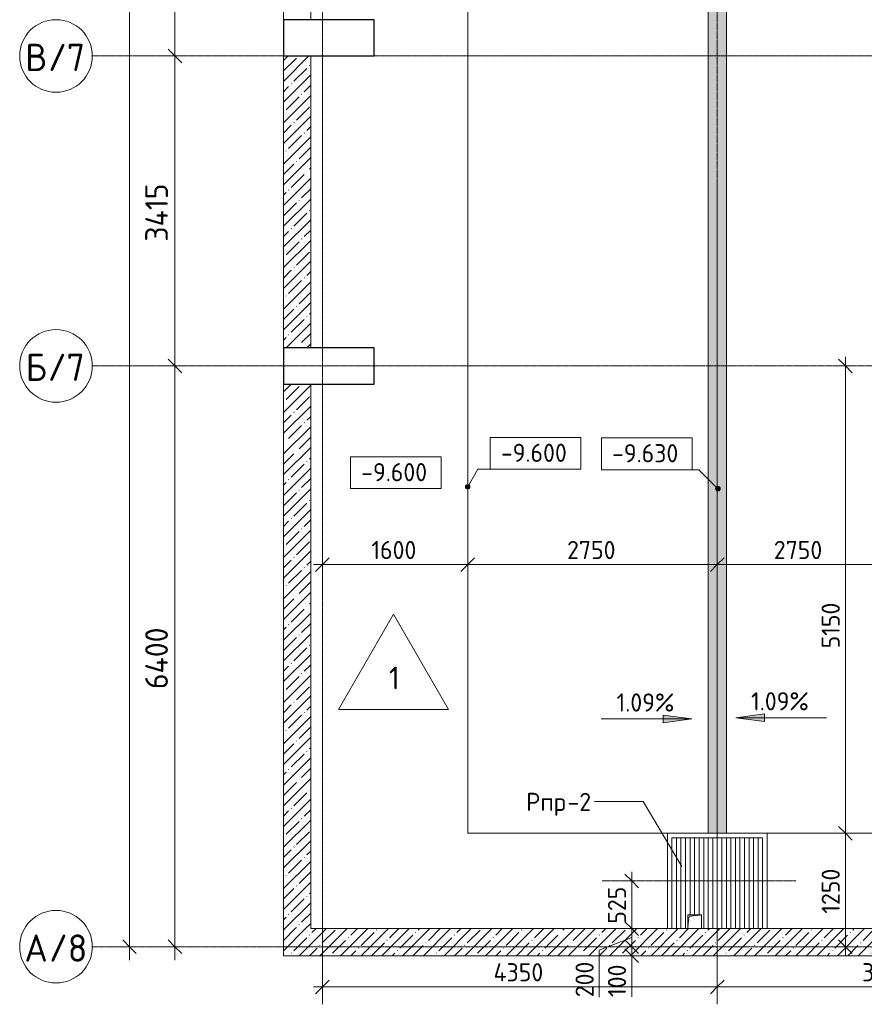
# Model space of a CAD drawing. Header units: millimetres. Extents: x 94064 to 156999, y -10965 to 64097.
# Tile 32 of 40: x 94064 to 103370, y 34565 to 45415. Entities that reach past the tile are written whole.
import ezdxf

# ---------------------------------------------------------------- set-up
doc = ezdxf.new("R2010")
doc.units = ezdxf.units.MM
for name, pattern in [('3_ Штрих_ 1 х 1 мм', [2, 1, -1]), ('4_ Штрихпунктир_ 10 х 2 мм', [14, 10, -2, 0, -2]), ('4_ Штрихпунктир_ 15 х 2 мм', [19, 15, -2, 0, -2])]:
    doc.linetypes.add(name, pattern=pattern)
for name, color, linetype, lineweight in [('A-ANNO-DIMS', 7, 'Continuous', 5), ('A-ANNO-DIMS-100', 7, 'Continuous', 5), ('A-DETL', 7, 'Continuous', 25), ('A-DETL-GENF', 7, 'Continuous', 13), ('A-FLOR', 7, 'Continuous', 13), ('A-FLOR-IDEN', 7, 'Continuous', 5), ('A-WALL', 7, 'Continuous', 13), ('A-WALL-PATT', 7, 'Continuous', 13), ('G-ANNO-DIMS', 7, 'Continuous', 5), ('M-EQPM', 7, 'Continuous', 13), ('M-EQPM-IDEN', 7, 'Continuous', 5), ('S-COLS', 7, 'Continuous', 25), ('S-GRID', 7, 'Continuous', 5), ('S-GRID-IDEN', 7, 'Continuous', 5)]:
    doc.layers.add(name, color=color, linetype=linetype, lineweight=lineweight)
doc.styles.add('GOST Common_1', font='GOST_Common.ttf', dxfattribs={"height": 300})
doc.styles.add('GOST Common_2', font='GOST_Common.ttf', dxfattribs={"height": 200})
doc.styles.add('GOST Common_3', font='GOST_Common.ttf', dxfattribs={"height": 250})
doc.dimstyles.new('2_5_мм', dxfattribs={"dimscale": 304.8, "dimtxt": 251.428749, "dimasz": 0.492126, "dimexe": 0.492126, "dimexo": 0.492126, "dimgap": 0, "dimtad": 1, "dimdec": 5, "dimrnd": 1e-05, "dimdsep": 46, "dimtxsty": 'GOST Common_3', "dimblk1": 'OBLIQUE', "dimblk2": 'OBLIQUE', "dimsah": 1, "dimcen": 0.09, "dimdle": 0.492126, "dimadec": 5, "dimazin": 2, "dimtfac": 1, "dimtdec": 4, "dimtix": 1, "dimtmove": 0, "dimatfit": 3, "dimfxl": 1, "dimtvp": 1, "dimtolj": 1, "dimtzin": 0, "dimarcsym": 2})
doc.dimstyles.new('2_мм', dxfattribs={"dimscale": 304.8, "dimtxt": 201.142999, "dimasz": 0.492126, "dimexe": 0.328084, "dimexo": 0.492126, "dimgap": 0, "dimtad": 1, "dimdec": 0, "dimdsep": 46, "dimtxsty": 'GOST Common_2', "dimblk1": 'OBLIQUE', "dimblk2": 'OBLIQUE', "dimsah": 1, "dimcen": 0.09, "dimdle": 0.328084, "dimadec": 5, "dimazin": 2, "dimtfac": 1, "dimtdec": 4, "dimtix": 1, "dimtmove": 0, "dimatfit": 3, "dimfxl": 1, "dimtvp": 1, "dimtolj": 1, "dimtzin": 0, "dimarcsym": 2})
doc.dimstyles.new('2_мм_1', dxfattribs={"dimscale": 304.8, "dimtxt": 201.142999, "dimasz": 0.492126, "dimexe": 0.328084, "dimexo": 0.492126, "dimgap": 0, "dimtad": 1, "dimdec": 0, "dimdsep": 46, "dimtxsty": 'GOST Common_2', "dimblk1": 'OBLIQUE', "dimblk2": 'OBLIQUE', "dimsah": 1, "dimcen": 0.09, "dimdle": 0.328084, "dimadec": 5, "dimazin": 2, "dimtfac": 1, "dimtdec": 4, "dimtix": 1, "dimtmove": 1, "dimatfit": 3, "dimfxl": 1, "dimtvp": 1, "dimtolj": 1, "dimtzin": 0, "dimarcsym": 2})
pattern_1 = [(45, (0, 0), (-114.04925, 114.04925), []), (45, (114.05, 0), (-114.04925, 114.04925), [201.612, -40.322, 3.353, -36.97])]

# ---------------------------------------------------------------- blocks, each defined once
blk = doc.blocks.new('АР_Приямок - ПР-2_1050х1100-2630290--02_Подвал_МП_часть Г')
at = {"layer": 'M-EQPM', "lineweight": 5}
h = blk.add_hatch(dxfattribs=at)
h.set_pattern_fill('FP_4', color=256, style=0, pattern_type=2)
h.set_pattern_definition([(90, (0, 0), (-50, 3e-15), [])])
h.paths.add_polyline_path([(1050, -525), (1050, 475), (50, 475), (50, -525), (225, -525), (225, -375), (375, -375), (375, -525)])
at = {"layer": 'M-EQPM'}
for p, q in [((0, -525), (0, 525)), ((0, 525), (1100, 525)), ((1100, 525), (1100, -525))]:
    blk.add_line(p, q, dxfattribs=at)
blk = doc.blocks.new('АР_Лоток - 200х100h_ЛВ1-7522188--02_Подвал_МП_часть Г')
at = {"layer": 'M-EQPM', "true_color": 0xdddddd}
blk.add_hatch(color=254, dxfattribs=at).paths.add_polyline_path([(50, 100), (50, -100), (25259, -100), (25259, 100), (792, 100)])
blk = doc.blocks.new('АР_Канал вертикальный прямоугольный - ВК-5405413--02_Подвал_МП_часть Г')
at = {"layer": 'A-DETL-GENF'}
blk.add_hatch(color=256, dxfattribs=at).paths.add_polyline_path([(-75, -75), (-60, 60), (75, 75), (-75, 75)])
at = {"layer": 'A-DETL-GENF', "linetype": '3_ Штрих_ 1 х 1 мм'}
for p, q in [((75, 75), (-75, 75)), ((-75, 75), (-75, -75)), ((75, 75), (-75, 75)), ((-75, 75), (-75, -75)), ((-75, -75), (-60, 60)), ((-75, -75), (-60, 60)), ((-60, 60), (75, 75)), ((-60, 60), (75, 75)), ((75, -75), (75, 75)), ((-75, -75), (75, -75))]:
    blk.add_line(p, q, dxfattribs=at)
at = {"layer": 'M-EQPM'}
for p, q in [((-75, -75), (-75, 75)), ((-75, 75), (75, 75)), ((75, 75), (75, -75)), ((75, -75), (-75, -75))]:
    blk.add_line(p, q, dxfattribs=at)
blk = doc.blocks.new('Ось сетки - 8_0 мм-31302--02_Подвал_МП_часть Г')
at = {"layer": 'S-GRID-IDEN'}
blk.add_circle((0, 0), 4, dxfattribs=at)
blk = doc.blocks.new('DIMBLOCK17--02_Подвал_МП_часть Г')
at = {"layer": 'A-ANNO-DIMS-100'}
for p, q in [((97400, 39366), (97400, 39510)), ((99000, 39366), (99000, 39510)), ((97300, 39410), (99000, 39410)), ((97400, 39410), (97400, 39366)), ((99000, 39410), (99000, 39366))]:
    blk.add_line(p, q, dxfattribs=at)
at = {"layer": 'A-ANNO-DIMS-100', "lineweight": 25}
for p, q in [((97400, 39410), (97325, 39335)), ((97400, 39410), (97475, 39485)), ((99000, 39410), (98925, 39335)), ((99000, 39410), (99075, 39485))]:
    blk.add_line(p, q, dxfattribs=at)
at = {"layer": 'A-ANNO-DIMS-100', "color": 0, "insert": (97939, 39671), "char_height": 200, "width": 625.93, "attachment_point": 1, "line_spacing_factor": 1.022761, "style": 'GOST Common_2'}
blk.add_mtext('1600', dxfattribs=at)
blk = doc.blocks.new('_Oblique')
at = {"color": 0, "linetype": 'ByBlock', "lineweight": -2}
blk.add_line((-0.5, -0.5), (0.5, 0.5), dxfattribs=at)
blk = doc.blocks.new('DIMBLOCK18--02_Подвал_МП_часть Г')
at = {"layer": 'A-ANNO-DIMS-100'}
for p, q in [((99000, 39366), (99000, 39510)), ((101750, 39366), (101750, 39510)), ((99000, 39410), (101750, 39410)), ((99000, 39410), (99000, 39366)), ((101750, 39410), (101750, 39366))]:
    blk.add_line(p, q, dxfattribs=at)
at = {"layer": 'A-ANNO-DIMS-100', "lineweight": 25}
for p, q in [((99000, 39410), (98925, 39335)), ((99000, 39410), (99075, 39485)), ((101750, 39410), (101675, 39335)), ((101750, 39410), (101825, 39485))]:
    blk.add_line(p, q, dxfattribs=at)
at = {"layer": 'A-ANNO-DIMS-100', "color": 0, "insert": (100095, 39671), "char_height": 200, "width": 670.93, "attachment_point": 1, "line_spacing_factor": 1.022761, "style": 'GOST Common_2'}
blk.add_mtext('2750', dxfattribs=at)
blk = doc.blocks.new('DIMBLOCK19--02_Подвал_МП_часть Г')
at = {"layer": 'A-ANNO-DIMS-100'}
for p, q in [((101750, 39366), (101750, 39510)), ((104500, 39366), (104500, 39510)), ((101750, 39410), (104500, 39410)), ((101750, 39410), (101750, 39366)), ((102373, 39410), (103032, 39410)), ((103032, 39410), (103125, 39410)), ((104500, 39410), (104500, 39366))]:
    blk.add_line(p, q, dxfattribs=at)
at = {"layer": 'A-ANNO-DIMS-100', "lineweight": 25}
for p, q in [((101750, 39410), (101675, 39335)), ((101750, 39410), (101825, 39485)), ((104500, 39410), (104425, 39335)), ((104500, 39410), (104575, 39485))]:
    blk.add_line(p, q, dxfattribs=at)
at = {"layer": 'A-ANNO-DIMS-100', "color": 0, "insert": (102373, 39671), "char_height": 200, "width": 670.93, "attachment_point": 1, "line_spacing_factor": 1.022761, "style": 'GOST Common_2'}
blk.add_mtext('2750', dxfattribs=at)
blk = doc.blocks.new('DIMBLOCK24--02_Подвал_МП_часть Г')
at = {"layer": 'A-ANNO-DIMS-100', "lineweight": 25}
for p, q in [((103162, 36450), (103087, 36525)), ((103162, 36450), (103237, 36375)), ((103162, 35200), (103087, 35275)), ((103162, 35200), (103237, 35125))]:
    blk.add_line(p, q, dxfattribs=at)
at = {"layer": 'A-ANNO-DIMS-100'}
for p, q in [((103206, 36450), (103062, 36450)), ((103162, 35100), (103162, 36450)), ((103162, 36450), (103206, 36450)), ((103206, 35200), (103062, 35200)), ((103162, 35200), (103206, 35200))]:
    blk.add_line(p, q, dxfattribs=at)
at = {"layer": 'A-ANNO-DIMS-100', "color": 0, "insert": (102900, 35564), "char_height": 200, "width": 625.93, "attachment_point": 1, "rotation": 90, "line_spacing_factor": 1.022761, "style": 'GOST Common_2'}
blk.add_mtext('1250', dxfattribs=at)
blk = doc.blocks.new('DIMBLOCK25--02_Подвал_МП_часть Г')
at = {"layer": 'A-ANNO-DIMS-100', "lineweight": 25}
for p, q in [((103162, 41600), (103087, 41675)), ((103162, 41600), (103237, 41525)), ((103162, 36450), (103087, 36525)), ((103162, 36450), (103237, 36375))]:
    blk.add_line(p, q, dxfattribs=at)
at = {"layer": 'A-ANNO-DIMS-100'}
for p, q in [((103162, 36450), (103162, 41700)), ((103206, 41600), (103062, 41600)), ((103162, 41600), (103206, 41600)), ((103162, 39109), (103162, 39025)), ((103162, 38487), (103162, 39109)), ((103206, 36450), (103062, 36450)), ((103162, 36450), (103206, 36450))]:
    blk.add_line(p, q, dxfattribs=at)
at = {"layer": 'A-ANNO-DIMS-100', "color": 0, "insert": (102900, 38487), "char_height": 200, "width": 625.93, "attachment_point": 1, "rotation": 90, "line_spacing_factor": 1.022761, "style": 'GOST Common_2'}
blk.add_mtext('5150', dxfattribs=at)
blk = doc.blocks.new('DIMBLOCK80--02_Подвал_МП_часть Г')
at = {"layer": 'A-ANNO-DIMS-100', "lineweight": 25}
for p, q in [((95774, 41600), (95699, 41675)), ((95774, 41600), (95849, 41525)), ((95774, 35200), (95699, 35275)), ((95774, 35200), (95849, 35125))]:
    blk.add_line(p, q, dxfattribs=at)
at = {"layer": 'A-ANNO-DIMS-100'}
for p, q in [((95818, 41600), (95624, 41600)), ((95774, 35050), (95774, 41600)), ((95774, 41600), (95818, 41600)), ((95818, 35200), (95624, 35200)), ((95774, 35200), (95818, 35200))]:
    blk.add_line(p, q, dxfattribs=at)
at = {"layer": 'A-ANNO-DIMS-100', "color": 0, "insert": (95447, 38038), "char_height": 250, "width": 869.35, "attachment_point": 1, "rotation": 90, "line_spacing_factor": 1.022761, "style": 'GOST Common_3'}
blk.add_mtext('6400', dxfattribs=at)
blk = doc.blocks.new('DIMBLOCK81--02_Подвал_МП_часть Г')
at = {"layer": 'A-ANNO-DIMS-100', "lineweight": 25}
for p, q in [((95774, 45015), (95699, 45090)), ((95774, 45015), (95849, 44940)), ((95774, 41600), (95699, 41675)), ((95774, 41600), (95849, 41525))]:
    blk.add_line(p, q, dxfattribs=at)
at = {"layer": 'A-ANNO-DIMS-100'}
for p, q in [((95818, 45015), (95624, 45015)), ((95774, 41600), (95774, 45015)), ((95774, 45015), (95818, 45015)), ((95818, 41600), (95624, 41600)), ((95774, 41600), (95818, 41600))]:
    blk.add_line(p, q, dxfattribs=at)
at = {"layer": 'A-ANNO-DIMS-100', "color": 0, "insert": (95447, 42969), "char_height": 250, "width": 813.1, "attachment_point": 1, "rotation": 90, "line_spacing_factor": 1.022761, "style": 'GOST Common_3'}
blk.add_mtext('3415', dxfattribs=at)
blk = doc.blocks.new('DIMBLOCK82--02_Подвал_МП_часть Г')
at = {"layer": 'A-ANNO-DIMS-100', "lineweight": 25}
for p, q in [((95774, 52250), (95699, 52325)), ((95774, 52250), (95849, 52175)), ((95774, 45015), (95699, 45090)), ((95774, 45015), (95849, 44940))]:
    blk.add_line(p, q, dxfattribs=at)
at = {"layer": 'A-ANNO-DIMS-100'}
for p, q in [((95818, 52250), (95624, 52250)), ((95774, 45015), (95774, 52250)), ((95774, 52250), (95818, 52250)), ((95818, 45015), (95624, 45015)), ((95774, 45015), (95818, 45015))]:
    blk.add_line(p, q, dxfattribs=at)
at = {"layer": 'A-ANNO-DIMS-100', "color": 0, "insert": (95447, 48283), "char_height": 250, "width": 838.66, "attachment_point": 1, "rotation": 90, "line_spacing_factor": 1.022761, "style": 'GOST Common_3'}
blk.add_mtext('7235', dxfattribs=at)
blk = doc.blocks.new('DIMBLOCK84--02_Подвал_МП_часть Г')
at = {"layer": 'A-ANNO-DIMS-100', "lineweight": 25}
for p, q in [((95274, 58200), (95199, 58275)), ((95274, 58200), (95349, 58125)), ((95274, 35200), (95199, 35275)), ((95274, 35200), (95349, 35125))]:
    blk.add_line(p, q, dxfattribs=at)
at = {"layer": 'A-ANNO-DIMS-100'}
for p, q in [((95274, 35050), (95274, 58350)), ((95318, 58200), (95124, 58200)), ((95274, 58200), (95318, 58200)), ((95318, 35200), (95124, 35200)), ((95274, 35200), (95318, 35200))]:
    blk.add_line(p, q, dxfattribs=at)
at = {"layer": 'A-ANNO-DIMS-100', "color": 0, "insert": (94947, 46263), "char_height": 250, "width": 1048.33, "attachment_point": 1, "rotation": 90, "line_spacing_factor": 1.022761, "style": 'GOST Common_3'}
blk.add_mtext('23000', dxfattribs=at)
blk = doc.blocks.new('Высотные отметки - Frame_2-749557--02_Подвал_МП_часть Г')
at = {"layer": 'G-ANNO-DIMS'}
for p, q in [((-5, 3.5), (-5, 0)), ((5, 3.5), (-5, 3.5)), ((5, 0), (5, 3.5)), ((-5, 0), (5, 0))]:
    blk.add_line(p, q, dxfattribs=at)
blk = doc.blocks.new('DIMBLOCK86--02_Подвал_МП_часть Г')
at = {"layer": 'A-ANNO-DIMS-100', "lineweight": 25}
for p, q in [((100807, 35200), (100732, 35275)), ((100807, 35100), (100732, 35175)), ((100807, 35200), (100882, 35125)), ((100807, 35100), (100882, 35025))]:
    blk.add_line(p, q, dxfattribs=at)
at = {"layer": 'A-ANNO-DIMS-100'}
for p, q in [((100850, 35200), (100707, 35200)), ((100807, 35000), (100807, 35200)), ((100807, 35200), (100850, 35200)), ((100850, 35100), (100707, 35100)), ((100807, 35128), (100807, 35150)), ((100807, 34646), (100807, 35128)), ((100807, 35100), (100850, 35100))]:
    blk.add_line(p, q, dxfattribs=at)
at = {"layer": 'A-ANNO-DIMS-100', "color": 0, "insert": (100545, 34646), "char_height": 200, "width": 458.2, "attachment_point": 1, "rotation": 90, "line_spacing_factor": 1.022761, "style": 'GOST Common_2'}
blk.add_mtext('100', dxfattribs=at)
blk = doc.blocks.new('DIMBLOCK87--02_Подвал_МП_часть Г')
at = {"layer": 'A-ANNO-DIMS-100'}
for p, q in [((100850, 35400), (100707, 35400)), ((100807, 35200), (100807, 35400)), ((100807, 35400), (100850, 35400)), ((100449, 35163), (100807, 35300)), ((100449, 34643), (100449, 35163)), ((100850, 35200), (100707, 35200)), ((100807, 35200), (100850, 35200))]:
    blk.add_line(p, q, dxfattribs=at)
at = {"layer": 'A-ANNO-DIMS-100', "lineweight": 25}
for p, q in [((100807, 35400), (100732, 35475)), ((100807, 35400), (100882, 35325)), ((100807, 35200), (100732, 35275)), ((100807, 35200), (100882, 35125))]:
    blk.add_line(p, q, dxfattribs=at)
at = {"layer": 'A-ANNO-DIMS-100', "color": 0, "insert": (100188, 34643), "char_height": 200, "width": 503.2, "attachment_point": 1, "rotation": 90, "line_spacing_factor": 1.022761, "style": 'GOST Common_2'}
blk.add_mtext('200', dxfattribs=at)
blk = doc.blocks.new('DIMBLOCK88--02_Подвал_МП_часть Г')
at = {"layer": 'A-ANNO-DIMS-100'}
for p, q in [((100807, 35400), (100807, 36025)), ((100850, 35925), (100707, 35925)), ((100807, 35925), (100850, 35925)), ((100850, 35400), (100707, 35400)), ((100807, 35400), (100850, 35400))]:
    blk.add_line(p, q, dxfattribs=at)
at = {"layer": 'A-ANNO-DIMS-100', "lineweight": 25}
for p, q in [((100807, 35925), (100732, 36000)), ((100807, 35925), (100882, 35850)), ((100807, 35400), (100732, 35475)), ((100807, 35400), (100882, 35325))]:
    blk.add_line(p, q, dxfattribs=at)
at = {"layer": 'A-ANNO-DIMS-100', "color": 0, "insert": (100545, 35453), "char_height": 200, "width": 503.2, "attachment_point": 1, "rotation": 90, "line_spacing_factor": 1.022761, "style": 'GOST Common_2'}
blk.add_mtext('525', dxfattribs=at)
blk = doc.blocks.new('DIMBLOCK98--02_Подвал_МП_часть Г')
at = {"layer": 'A-ANNO-DIMS-100'}
for p, q in [((97400, 34713), (97400, 34857)), ((101750, 34713), (101750, 34857)), ((97300, 34757), (101750, 34757)), ((97400, 34757), (97400, 34713)), ((101750, 34757), (101750, 34713))]:
    blk.add_line(p, q, dxfattribs=at)
at = {"layer": 'A-ANNO-DIMS-100', "lineweight": 25}
for p, q in [((97400, 34757), (97475, 34832)), ((101750, 34757), (101825, 34832)), ((97400, 34757), (97325, 34682)), ((101750, 34757), (101675, 34682))]:
    blk.add_line(p, q, dxfattribs=at)
at = {"layer": 'A-ANNO-DIMS-100', "color": 0, "insert": (99285, 35018), "char_height": 200, "width": 695.48, "attachment_point": 1, "line_spacing_factor": 1.022761, "style": 'GOST Common_2'}
blk.add_mtext('4350', dxfattribs=at)
blk = doc.blocks.new('DIMBLOCK99--02_Подвал_МП_часть Г')
at = {"layer": 'A-ANNO-DIMS-100'}
for p, q in [((101750, 34713), (101750, 34857)), ((105500, 34713), (105500, 34857)), ((101750, 34757), (105600, 34757)), ((101750, 34757), (101750, 34713)), ((105500, 34757), (105500, 34713))]:
    blk.add_line(p, q, dxfattribs=at)
at = {"layer": 'A-ANNO-DIMS-100', "lineweight": 25}
for p, q in [((101750, 34757), (101825, 34832)), ((105500, 34757), (105575, 34832)), ((101750, 34757), (101675, 34682)), ((105500, 34757), (105425, 34682))]:
    blk.add_line(p, q, dxfattribs=at)
at = {"layer": 'A-ANNO-DIMS-100', "color": 0, "insert": (103345, 35018), "char_height": 200, "width": 670.93, "attachment_point": 1, "line_spacing_factor": 1.022761, "style": 'GOST Common_2'}
blk.add_mtext('3750', dxfattribs=at)
blk = doc.blocks.new('Марка полов - Марка полов-4106608--02_Подвал_МП_часть Г')
at = {"layer": 'A-FLOR-IDEN'}
for p, q in [((0, 7), (-6.06, -3.5)), ((6.06, -3.5), (0, 7)), ((-6.06, -3.5), (6.06, -3.5))]:
    blk.add_line(p, q, dxfattribs=at)

msp = doc.modelspace()

# ---------------------------------------------------------------- hatches: boundary and pattern name
at = {"layer": 'A-WALL-PATT', "lineweight": 5}
h = msp.add_hatch(dxfattribs=at)
h.set_pattern_fill('FP_3', color=256, style=0, pattern_type=2)
h.set_pattern_definition(pattern_1)
h.paths.add_polyline_path([(97270, 41800), (97270, 45015), (96970, 45015), (96970, 41800)])
h = msp.add_hatch(dxfattribs=at)
h.set_pattern_fill('FP_3', color=256, style=0, pattern_type=2)
h.set_pattern_definition(pattern_1)
h.paths.add_polyline_path([(97270, 35400), (97270, 41400), (96970, 41400), (96970, 35400)])
h = msp.add_hatch(dxfattribs=at)
h.set_pattern_fill('FP_3', color=256, style=0, pattern_type=2)
h.set_pattern_definition(pattern_1)
h.paths.add_polyline_path([(96970, 35100), (105820, 35100), (105820, 35400), (96970, 35400)])
at = {"layer": 'G-ANNO-DIMS'}
h = msp.add_hatch(color=256, dxfattribs=at)
edge = h.paths.add_edge_path()
edge.add_arc((99000, 40267.558205), 25, 0, 360)
h = msp.add_hatch(color=256, dxfattribs=at)
edge = h.paths.add_edge_path()
edge.add_arc((101757.182269, 40247.007371), 25, 0, 360)
for points in [[(101953.074197, 37723.097522), (102270.574197, 37681.297854), (102270.574197, 37764.89719)], [(101471.14641, 37709.608784), (101153.64641, 37751.408452), (101153.64641, 37667.809116)]]:
    msp.add_hatch(color=256, dxfattribs=at).paths.add_polyline_path(points)

# ---------------------------------------------------------------- linework, layer by layer
at = {"layer": 'A-DETL', "linetype": '4_ Штрихпунктир_ 15 х 2 мм', "lineweight": 5}
for p, q in [((101750, 61659.050116), (101750, 34565)), ((100480, 35925), (102620, 35925))]:
    msp.add_line(p, q, dxfattribs=at)
at = {"layer": 'A-FLOR'}
for p, q in [((99000, 36450), (99000, 61659.050116)), ((101650, 36450.006502), (101650, 61659.050116)), ((101850, 61659.050116), (101850, 36450.006502)), ((104500, 36450.006502), (99000, 36450.006502)), ((101250, 35400), (101250, 36400.006502)), ((101250, 36400.006502), (102250, 36400.006502)), ((102250, 36400.006502), (102250, 35400))]:
    msp.add_line(p, q, dxfattribs=at)
at = {"layer": 'A-WALL'}
for p, q in [((96970, 52000), (96970, 45415)), ((97270, 45415), (97270, 52000)), ((96970, 45415), (97270, 45415)), ((96970, 45015), (96970, 41800)), ((97270, 45015), (96970, 45015)), ((97270, 41800), (97270, 45015)), ((96970, 41800), (97270, 41800)), ((96970, 41400), (96970, 35100)), ((97270, 41400), (96970, 41400)), ((97270, 35400), (97270, 41400)), ((101425, 35400), (97270, 35400)), ((105820, 35400), (101575, 35400)), ((96970, 35100), (105820, 35100))]:
    msp.add_line(p, q, dxfattribs=at)
at = {"layer": 'G-ANNO-DIMS'}
for p, q in [((99000, 40267.558205), (99111.621051, 40460.891536)), ((99111.621051, 40460.891536), (99747.931962, 40460.891536)), ((101547.913163, 40456.276477), (100972.686044, 40456.276477)), ((101757.182269, 40247.007371), (101547.913163, 40456.276477)), ((102270.574197, 37764.89719), (101953.074197, 37723.097522)), ((102270.574197, 37681.297854), (102270.574197, 37764.89719)), ((100471.14641, 37709.608784), (101471.14641, 37709.608784)), ((101471.14641, 37709.608784), (101153.64641, 37751.408452)), ((101153.64641, 37751.408452), (101153.64641, 37667.809116)), ((101153.64641, 37667.809116), (101471.14641, 37709.608784)), ((101953.074197, 37723.097522), (102270.574197, 37681.297854)), ((102953.074197, 37723.097522), (101953.074197, 37723.097522))]:
    msp.add_line(p, q, dxfattribs=at)
for centre in [(99000, 40267.558205), (101757.182269, 40247.007371)]:
    msp.add_circle(centre, 25, dxfattribs=at)
at = {"layer": 'M-EQPM-IDEN'}
for p, q in [((100935.237667, 36800.928123), (100397.267134, 36800.928123)), ((101359.093237, 36083.634079), (100935.237667, 36800.928123))]:
    msp.add_line(p, q, dxfattribs=at)
at = {"layer": 'S-COLS'}
for p, q in [((97970, 45415), (96970, 45415)), ((96970, 45415), (96970, 45015)), ((97970, 45015), (97970, 45415)), ((96970, 45015), (97970, 45015)), ((97970, 41800), (96970, 41800)), ((96970, 41800), (96970, 41400)), ((97970, 41400), (97970, 41800)), ((96970, 41400), (97970, 41400))]:
    msp.add_line(p, q, dxfattribs=at)
at = {"layer": 'S-GRID', "linetype": '4_ Штрихпунктир_ 10 х 2 мм'}
for p, q in [((97400, 34565), (97400, 63297.035798)), ((106440.280405, 45015), (94864.03029, 45015)), ((106440.280405, 41600), (94864.03029, 41600)), ((147152.953924, 35200), (94864.03029, 35200))]:
    msp.add_line(p, q, dxfattribs=at)

# ---------------------------------------------------------------- block references
at = {"layer": 'A-FLOR-IDEN', "xscale": 99.99999999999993, "yscale": 99.99999999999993, "zscale": 99.99999999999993}
msp.add_blockref('Марка полов - Марка полов-4106608--02_Подвал_МП_часть Г', (98183.828873, 38164.076864), dxfattribs=at)
at = {"layer": 'G-ANNO-DIMS', "extrusion": (0, 0, -1), "xscale": 99.99999999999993, "yscale": 99.99999999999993, "zscale": 99.99999999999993}
msp.add_blockref('Высотные отметки - Frame_2-749557--02_Подвал_МП_часть Г', (-99747.931962, 40460.891536), dxfattribs=at)
at = {"layer": 'G-ANNO-DIMS', "xscale": 99.99999999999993, "yscale": 99.99999999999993, "zscale": 99.99999999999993}
for p in [(100972.686044, 40456.276477), (98208.720469, 40247.58337)]:
    msp.add_blockref('Высотные отметки - Frame_2-749557--02_Подвал_МП_часть Г', p, dxfattribs=at)
at = {"layer": 'M-EQPM', "rotation": 90}
msp.add_blockref('АР_Лоток - 200х100h_ЛВ1-7522188--02_Подвал_МП_часть Г', (101750, 36400), dxfattribs=at)
at = {"layer": 'M-EQPM'}
for name, p in [('АР_Приямок - ПР-2_1050х1100-2630290--02_Подвал_МП_часть Г', (101200, 35925.006502)), ('АР_Канал вертикальный прямоугольный - ВК-5405413--02_Подвал_МП_часть Г', (101500, 35475.006502))]:
    msp.add_blockref(name, p, dxfattribs=at)
at = {"layer": 'S-GRID-IDEN', "xscale": 99.99999999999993, "yscale": 99.99999999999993, "zscale": 99.99999999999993}
for p, rotation in [((94464.03029, 45015), 89.99999999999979), ((94464.03029, 41600), 89.99999999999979), ((94464.03029, 35200), 89.99999999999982)]:
    msp.add_blockref('Ось сетки - 8_0 мм-31302--02_Подвал_МП_часть Г', p, dxfattribs=dict(at, rotation=rotation))

# ---------------------------------------------------------------- texts
at = {"layer": 'A-FLOR-IDEN', "insert": (98132.95259, 38286.138536), "char_height": 250, "width": 152.320625, "attachment_point": 1, "style": 'GOST Common_3'}
msp.add_mtext('\\fGOST Common|b0|i0|c204|p34|;1', dxfattribs=at)
at = {"layer": 'G-ANNO-DIMS', "char_height": 200, "attachment_point": 1, "line_spacing_factor": 1.022761, "style": 'GOST Common_2'}
for s, insert, width in [('-9.600', (99365.775436, 40742.257197), 917.17566319), ('-9.630', (100590.529518, 40737.642138), 917.17566319), ('-9.600', (97826.563943, 40528.949031), 917.17566319), ('1.09%', (100640.279312, 37990.974445), 794.08103471), ('1.09%', (102122.2071, 38004.463183), 794.08103471)]:
    msp.add_mtext(s, dxfattribs=dict(at, insert=insert, width=width))
at = {"layer": 'M-EQPM-IDEN', "char_height": 200, "attachment_point": 1, "style": 'GOST Common_2'}
for s, insert, width in [('Рпр', (99643.267134, 36895.438609), 553.164375), ('-2', (100099.673384, 36895.438609), 352.7425)]:
    msp.add_mtext(s, dxfattribs=dict(at, insert=insert, width=width))
at = {"layer": 'S-GRID-IDEN', "char_height": 300, "attachment_point": 1, "style": 'GOST Common_1'}
for s, insert, width in [('\\fGOST Common|b0|i0|c204|p34|;В', (94126.109807, 45149.544597), 304.64125), ('/7', (94377.463974, 45149.544597), 513.08), ('\\fGOST Common|b0|i0|c204|p34|;Б', (94129.109807, 41734.544597), 296.624375), ('/7', (94373.849391, 41734.544597), 513.08), ('\\fGOST Common|b0|i0|c204|p34|;А', (94116.109807, 35334.544597), 328.691875), ('/8', (94387.307724, 35334.544597), 513.08)]:
    msp.add_mtext(s, dxfattribs=dict(at, insert=insert, width=width))

# ---------------------------------------------------------------- dimensions: what is measured, and where the dimension line sits
at = {"layer": 'A-ANNO-DIMS'}
for base, p1, p2, dimstyle, override, picture, middle in [((95273.709675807, 58200.0000000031), (95167.6436586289, 35200.000000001), (95167.643658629, 58200.000000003), '2_5_мм', {"dimpost": '<>', "dimfxl": 23000}, 'DIMBLOCK84--02_Подвал_МП_часть Г', (95148.709675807, 46700.000000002)), ((95773.709675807, 52250.0000000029), (95667.643658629, 45015.0000000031), (95667.643658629, 52250.0000000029), '2_5_мм', {"dimpost": '<>', "dimfxl": 7235}, 'DIMBLOCK82--02_Подвал_МП_часть Г', (95648.709675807, 48632.500000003)), ((95773.709676, 45015), (95667.643659, 41600), (95667.643659, 45015), '2_5_мм', {"dimpost": '<>', "dimfxl": 3415}, 'DIMBLOCK81--02_Подвал_МП_часть Г', (95648.709676, 43307.5)), ((95773.709675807, 41600.000000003), (95667.643658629, 35200.000000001), (95667.643658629, 41600.000000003), '2_5_мм', {"dimpost": '<>', "dimfxl": 6400}, 'DIMBLOCK80--02_Подвал_МП_часть Г', (95648.709675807, 38400.000000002)), ((103161.776691, 36450), (103055.710674, 35200), (103055.710674, 36450), '2_мм', {"dimpost": '<>', "dimfxl": 1250}, 'DIMBLOCK24--02_Подвал_МП_часть Г', (103061.776691, 35825)), ((100806.505078, 35925), (100700.439061, 35400), (100700.439061, 35925), '2_мм', {"dimpost": '<>', "dimfxl": 525}, 'DIMBLOCK88--02_Подвал_МП_часть Г', (100706.505078, 35662.5))]:
    dim = msp.add_linear_dim(base=base, p1=p1, p2=p2, angle=90, dimstyle=dimstyle, override=override, dxfattribs=at)
    dim.commit()
    dim.dimension.update_dxf_attribs({"geometry": picture, "text_midpoint": middle})
for base, p1, p2, override, picture, middle in [((103161.776691, 41600), (103055.710674, 36450), (103055.710674, 41600), {"dimpost": '<>', "dimfxl": 5150}, 'DIMBLOCK25--02_Подвал_МП_часть Г', (103033.744364, 38799.901124)), ((100806.505078, 35400), (100700.439061, 35200), (100700.439061, 35400), {"dimpost": '<>', "dimfxl": 200}, 'DIMBLOCK87--02_Подвал_МП_часть Г', (100321.342755, 34894.930934)), ((100806.505078, 35200), (100700.439061, 35100), (100700.439061, 35200), {"dimpost": '<>', "dimfxl": 100}, 'DIMBLOCK86--02_Подвал_МП_часть Г', (100678.472751, 34875.26512))]:
    dim = msp.add_linear_dim(base=base, p1=p1, p2=p2, angle=90, dimstyle='2_мм_1', override=override, dxfattribs=at)
    dim.commit()
    dim.dimension.update_dxf_attribs({"geometry": picture, "text_midpoint": middle, "dimtype": 160, "text_rotation": 90})
for base, p1, p2, override, picture, middle in [((99000, 39409.757492), (97400, 39515.823509), (99000, 39515.823509), {"dimpost": '<>', "dimfxl": 1600}, 'DIMBLOCK17--02_Подвал_МП_часть Г', (98200, 39509.757492)), ((101750, 39409.757492), (99000, 39515.823509), (101750, 39515.823509), {"dimpost": '<>', "dimfxl": 2750}, 'DIMBLOCK18--02_Подвал_МП_часть Г', (100375, 39509.757492)), ((101750, 34756.770487), (97400, 34862.836504), (101750, 34862.836504), {"dimpost": '<>', "dimfxl": 4350}, 'DIMBLOCK98--02_Подвал_МП_часть Г', (99575, 34856.770487)), ((105500, 34756.770487), (101750, 34862.836504), (105500, 34862.836504), {"dimpost": '<>', "dimfxl": 3750}, 'DIMBLOCK99--02_Подвал_МП_часть Г', (103625, 34856.770487))]:
    dim = msp.add_linear_dim(base=base, p1=p1, p2=p2, dimstyle='2_мм', override=override, dxfattribs=at)
    dim.commit()
    dim.dimension.update_dxf_attribs({"geometry": picture, "text_midpoint": middle})
dim = msp.add_linear_dim(base=(104500, 39409.757492), p1=(101750, 39515.823509), p2=(104500, 39515.823509), dimstyle='2_мм_1', override={"dimpost": '<>', "dimfxl": 2750}, dxfattribs=at)
dim.commit()
dim.dimension.update_dxf_attribs({"geometry": 'DIMBLOCK19--02_Подвал_МП_часть Г', "text_midpoint": (102708.829858, 39537.789819), "dimtype": 160})

doc.saveas('drawing.dxf')
